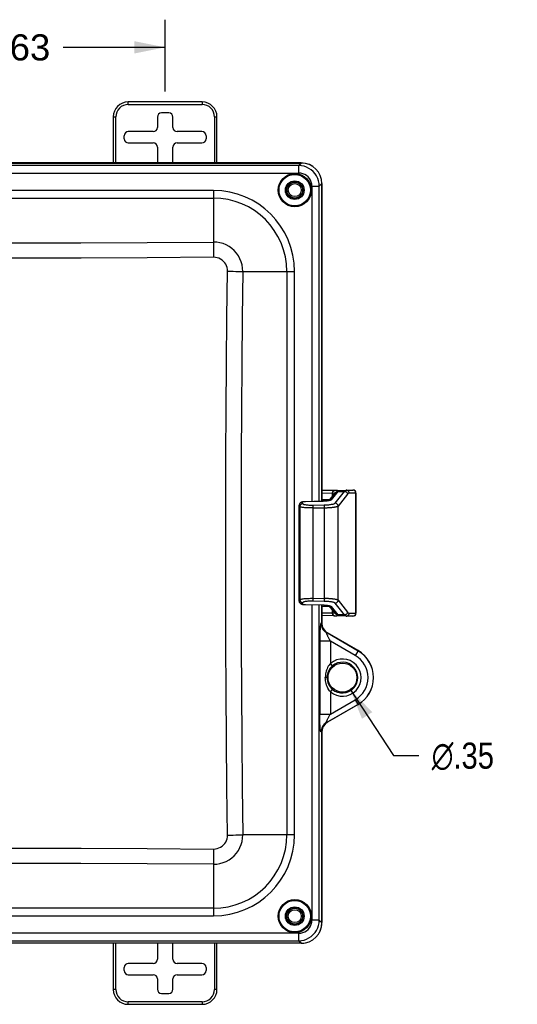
# Model space of a CAD drawing. Header units: inches. Extents: x 0 to 63, y 0 to 40.7.
# Tile 12 of 49: x 20.7 to 26.7, y 16.8 to 28.6. Entities that reach past the tile are written whole.
import ezdxf

# ---------------------------------------------------------------- set-up
doc = ezdxf.new("R2010")
doc.units = ezdxf.units.IN
doc.header["$LTSCALE"] = 3.462963
doc.header["$MEASUREMENT"] = 0
doc.layers.get('0').update_dxf_attribs({"linetype": 'CONTINUOUS'})
for name, color, linetype in [('_106180', 7, 'CONTINUOUS'), ('_77011', 7, 'CONTINUOUS'), ('_87240', 7, 'CONTINUOUS'), ('_96029', 7, 'CONTINUOUS')]:
    doc.layers.add(name, color=color, linetype=linetype)
doc.styles.get("Standard").update_dxf_attribs({"font": 'arial.ttf'})
doc.styles.add('TEXTSTYLE_1', font='gdt', dxfattribs={"width": 0.8})
doc.dimstyles.new('DIMSTYLE_1', dxfattribs={"dimtxt": 0.314815, "dimasz": 0.37037, "dimexe": 0.09, "dimexo": 0.07, "dimgap": 0.0425, "dimtad": 0, "dimtih": 1, "dimtoh": 1, "dimzin": 4, "dimdsep": 46, "dimtxsty": 'Standard', "dimblk": '_FILLED', "dimblk1": '_FILLED', "dimblk2": '_FILLED', "dimcen": 0.09, "dimadec": 3, "dimazin": 1, "dimtfac": 1, "dimtdec": 3, "dimtofl": 0, "dimtmove": 0, "dimatfit": 3, "dimldrblk": '_FILLED', "dimfxl": 0, "dimtolj": 1, "dimtzin": 4, "dimarcsym": 0})
doc.dimstyles.new('DIMSTYLE_2', dxfattribs={"dimtxt": 0.314815, "dimasz": 0.37037, "dimexe": 0.09, "dimexo": 0.07, "dimgap": 0.09, "dimtad": 0, "dimtih": 1, "dimtoh": 1, "dimzin": 4, "dimdsep": 46, "dimtxsty": 'Standard', "dimblk": '_FILLED', "dimblk1": '_FILLED', "dimblk2": '_FILLED', "dimcen": 0.09, "dimadec": 3, "dimazin": 1, "dimtfac": 1, "dimtdec": 3, "dimtofl": 0, "dimtmove": 0, "dimatfit": 1, "dimldrblk": '_FILLED', "dimfxl": 0, "dimtolj": 1, "dimtzin": 4, "dimarcsym": 0})

# ---------------------------------------------------------------- blocks, each defined once
blk = doc.blocks.new('_FILLED')
at = {"color": 0, "linetype": 'ByBlock'}
blk.add_solid([(0, 0), (-1, 0.2), (-1, -0.2)], dxfattribs=at)
blk = doc.blocks.new('*D1')
at = {"color": 2, "linetype": 'Continuous'}
for p, q in [((18.865, 27.756), (18.865, 28.62)), ((22.49, 27.756), (22.49, 28.62)), ((18.865, 28.287), (20.092, 28.287)), ((22.49, 28.287), (21.262, 28.287))]:
    blk.add_line(p, q, dxfattribs=at)
at = {"color": 2, "linetype": 'Continuous', "xscale": 0.3703703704, "yscale": 0.3703703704, "zscale": 0.3703703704, "rotation": 180}
blk.add_blockref('_FILLED', (18.865, 28.287), dxfattribs=at)
at = {"color": 2, "linetype": 'Continuous', "xscale": 0.3703703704, "yscale": 0.3703703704, "zscale": 0.3703703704}
blk.add_blockref('_FILLED', (22.49, 28.287), dxfattribs=at)
at = {"color": 2, "linetype": 'Continuous', "insert": (20.677, 28.444), "char_height": 0.3148, "width": 0.8555, "attachment_point": 2, "line_spacing_factor": 0.9}
blk.add_mtext('3.63', dxfattribs=at)
blk = doc.blocks.new('*D3')
at = {"color": 2, "linetype": 'Continuous'}
for p, q in [((24.722, 20.545), (25.24, 19.751)), ((25.24, 19.751), (25.546, 19.751))]:
    blk.add_line(p, q, dxfattribs=at)
at = {"color": 2, "linetype": 'Continuous', "xscale": 0.3703703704, "yscale": 0.3703703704, "zscale": 0.3703703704, "rotation": 123.1264283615}
blk.add_blockref('_FILLED', (24.722, 20.545), dxfattribs=at)
at = {"color": 2, "linetype": 'Continuous', "insert": (25.703, 19.908), "char_height": 0.31481, "width": 1.03066, "attachment_point": 1, "line_spacing_factor": 0.9, "style": 'TEXTSTYLE_1'}
blk.add_mtext('{\\fgdt;n}\\fArial;.35', dxfattribs=at)

msp = doc.modelspace()

# ---------------------------------------------------------------- linework, layer by layer
at = {"color": 7, "linetype": 'Continuous'}
for p, q in [((17.2238, 26.8931), (24.1302, 26.8931)), ((24.3793, 26.6441), (24.3793, 22.8155)), ((24.3793, 21.5667), (24.3793, 21.342)), ((24.4446, 21.2292), (24.8145, 21.0156)), ((24.8145, 20.3662), (24.4446, 20.1526)), ((24.3793, 20.0397), (24.3793, 17.7377)), ((24.1302, 17.4886), (17.2238, 17.4886))]:
    msp.add_line(p, q, dxfattribs=at)
at = {"color": 9, "linetype": 'Continuous'}
for p, q in [((24.0989, 26.8618), (17.2551, 26.8618)), ((24.0989, 26.8618), (24.1302, 26.8931)), ((24.0989, 26.8618), (24.0989, 26.7722)), ((17.2551, 26.7722), (24.0989, 26.7722)), ((24.2583, 26.6128), (24.2583, 22.813)), ((24.2583, 26.6128), (24.348, 26.6128)), ((24.3793, 26.6441), (24.348, 26.6128)), ((24.348, 22.8149), (24.348, 26.6128)), ((23.0715, 26.5622), (18.2825, 26.5622)), ((18.2825, 26.4703), (23.0715, 26.4703)), ((23.0715, 26.5622), (23.0715, 25.9405)), ((23.426, 25.5854), (24.0484, 25.5854)), ((23.9564, 25.5854), (23.9564, 18.7964)), ((24.0484, 18.7964), (24.0484, 25.5854)), ((24.2583, 21.5692), (24.2583, 17.769)), ((24.348, 17.769), (24.348, 21.5673)), ((24.369, 21.3456), (24.3793, 21.342)), ((24.4818, 21.1301), (24.3523, 21.1301)), ((24.3523, 21.1301), (24.3523, 20.2516)), ((24.4446, 21.2292), (24.4335, 21.233)), ((24.8134, 21.0137), (24.4335, 21.233)), ((24.7809, 20.9574), (24.4818, 21.1301)), ((24.4818, 21.1301), (24.4818, 20.8621)), ((24.8145, 21.0156), (24.7809, 20.9574)), ((24.507, 20.8324), (24.4818, 20.8621)), ((24.4404, 20.6909), (24.42, 20.6909)), ((24.4818, 20.5197), (24.507, 20.5494)), ((24.4818, 20.5197), (24.4818, 20.2516)), ((24.4818, 20.2516), (24.7809, 20.4243)), ((24.7809, 20.4243), (24.8145, 20.3662)), ((24.4335, 20.1488), (24.8134, 20.3681)), ((24.3523, 20.2516), (24.4818, 20.2516)), ((24.4335, 20.1488), (24.4446, 20.1526)), ((24.3793, 20.0397), (24.369, 20.0362)), ((24.0484, 18.7964), (23.426, 18.7964)), ((23.0715, 18.4412), (23.0715, 17.8195)), ((23.0715, 17.9114), (18.2825, 17.9114)), ((18.2825, 17.8195), (23.0715, 17.8195)), ((24.348, 17.769), (24.2583, 17.769)), ((24.348, 17.769), (24.3793, 17.7377)), ((24.0989, 17.6096), (17.2551, 17.6096)), ((24.0989, 17.6096), (24.0989, 17.5199)), ((17.2551, 17.5199), (24.0989, 17.5199)), ((24.1302, 17.4886), (24.0989, 17.5199))]:
    msp.add_line(p, q, dxfattribs=at)
for points in [[(24.348, 26.6128), (24.3457, 26.6454), (24.3393, 26.6774), (24.3287, 26.7082), (24.3143, 26.7374), (24.2962, 26.7643), (24.2748, 26.7887), (24.2504, 26.8101), (24.2234, 26.8282), (24.1943, 26.8426), (24.1635, 26.8531), (24.1315, 26.8596), (24.0989, 26.8618)], [(24.2583, 26.6128), (24.2562, 26.6382), (24.2504, 26.6623), (24.2408, 26.6854), (24.2278, 26.7066), (24.2116, 26.7255), (24.1927, 26.7417), (24.1715, 26.7547), (24.1484, 26.7643), (24.1243, 26.7701), (24.0989, 26.7722)], [(18.2825, 25.9405), (19.0807, 25.9345), (19.8788, 25.9309), (20.677, 25.9296), (21.4752, 25.9309), (22.2734, 25.9345), (23.0715, 25.9405)], [(23.426, 25.5854), (23.424, 25.6252), (23.4175, 25.6645), (23.4067, 25.7029), (23.3915, 25.7397), (23.3724, 25.7747), (23.3494, 25.8072), (23.3229, 25.8369), (23.2932, 25.8635), (23.2607, 25.8865), (23.2258, 25.9058), (23.189, 25.921), (23.1506, 25.9319), (23.1113, 25.9385), (23.0715, 25.9405)], [(23.0739, 25.7567), (22.275, 25.7506), (21.476, 25.747), (20.677, 25.7458), (19.878, 25.747), (19.0791, 25.7506), (18.2801, 25.7567)], [(23.2412, 25.5887), (23.24, 25.611), (23.2359, 25.6324), (23.229, 25.6533), (23.2194, 25.6731), (23.2073, 25.6914), (23.1929, 25.7079), (23.1764, 25.7224), (23.1582, 25.7346), (23.1384, 25.7443), (23.1176, 25.7513), (23.0961, 25.7554), (23.0739, 25.7567)], [(23.2194, 22.2501), (23.2201, 22.8065), (23.222, 23.363), (23.225, 23.9195), (23.2292, 24.4759), (23.2346, 25.0323), (23.2412, 25.5887)], [(23.426, 25.5854), (23.4195, 25.0295), (23.4141, 24.4736), (23.4099, 23.9178), (23.4068, 23.3618), (23.4049, 22.8059), (23.4042, 22.25)], [(23.2412, 18.793), (23.2344, 19.3691), (23.2289, 19.9453), (23.2246, 20.5214), (23.2216, 21.0976), (23.2199, 21.6738), (23.2194, 22.2501)], [(23.4042, 22.25), (23.4047, 21.6744), (23.4065, 21.0987), (23.4095, 20.5231), (23.4138, 19.9475), (23.4193, 19.3719), (23.426, 18.7964)], [(24.369, 21.3456), (24.3679, 21.3455), (24.3669, 21.3445), (24.3658, 21.3426), (24.3647, 21.3397), (24.3636, 21.3358), (24.3626, 21.331), (24.3615, 21.3251), (24.3605, 21.3183), (24.3596, 21.3105), (24.3586, 21.3018), (24.3577, 21.2921), (24.3569, 21.2814), (24.3561, 21.2698), (24.3553, 21.2572), (24.3546, 21.2436), (24.354, 21.2292), (24.3535, 21.214), (24.3531, 21.1981), (24.3527, 21.1816), (24.3525, 21.1647), (24.3523, 21.1475), (24.3523, 21.1301)], [(24.369, 21.3456), (24.3701, 21.3286), (24.3733, 21.3119), (24.3788, 21.2958), (24.3862, 21.2806), (24.3956, 21.2664), (24.4067, 21.2536), (24.4195, 21.2424), (24.4335, 21.233)], [(24.4335, 21.233), (24.4328, 21.2333), (24.4322, 21.2332), (24.4318, 21.2329), (24.4316, 21.2321), (24.4316, 21.2311), (24.4319, 21.2296), (24.4323, 21.2277), (24.4331, 21.2254), (24.434, 21.2226), (24.4353, 21.2194), (24.4368, 21.2158), (24.4386, 21.2117), (24.4406, 21.2072), (24.4429, 21.2023), (24.4455, 21.197), (24.4484, 21.1913), (24.4515, 21.1852), (24.4549, 21.1786), (24.4586, 21.1716), (24.4626, 21.1642), (24.4669, 21.1564), (24.4715, 21.1481), (24.4765, 21.1393), (24.4818, 21.1301)], [(24.4818, 20.8621), (24.4743, 20.8538), (24.4661, 20.8425), (24.4564, 20.8273), (24.4473, 20.811), (24.4406, 20.7964), (24.4352, 20.782), (24.4304, 20.7669), (24.4266, 20.7516), (24.4236, 20.7364), (24.4216, 20.7211), (24.4204, 20.706), (24.42, 20.6909)], [(24.507, 20.8324), (24.4921, 20.8184), (24.479, 20.8031), (24.4677, 20.7867), (24.4582, 20.7693), (24.4505, 20.7507), (24.4449, 20.7312), (24.4415, 20.7112), (24.4404, 20.6909)], [(24.4818, 20.5197), (24.4718, 20.5311), (24.4618, 20.5454), (24.4513, 20.5634), (24.4418, 20.5826), (24.4349, 20.6005), (24.4295, 20.6182), (24.4253, 20.636), (24.4224, 20.6539), (24.4206, 20.6722), (24.42, 20.6909)], [(24.4404, 20.6909), (24.4415, 20.6706), (24.4449, 20.6506), (24.4505, 20.6311), (24.4582, 20.6125), (24.4677, 20.5951), (24.479, 20.5787), (24.4921, 20.5634), (24.507, 20.5494)], [(24.369, 20.0362), (24.3679, 20.0362), (24.3669, 20.0372), (24.3658, 20.0392), (24.3647, 20.042), (24.3636, 20.0459), (24.3626, 20.0507), (24.3615, 20.0566), (24.3605, 20.0634), (24.3596, 20.0712), (24.3586, 20.0799), (24.3577, 20.0896), (24.3569, 20.1003), (24.3561, 20.112), (24.3553, 20.1246), (24.3546, 20.1381), (24.354, 20.1525), (24.3535, 20.1677), (24.3531, 20.1836), (24.3527, 20.2001), (24.3525, 20.217), (24.3523, 20.2342), (24.3523, 20.2516)], [(24.4335, 20.1488), (24.4328, 20.1485), (24.4323, 20.1485), (24.4319, 20.1489), (24.4317, 20.1495), (24.4316, 20.1506), (24.4318, 20.152), (24.4323, 20.1539), (24.433, 20.1562), (24.434, 20.1589), (24.4352, 20.1621), (24.4367, 20.1658), (24.4385, 20.1698), (24.4405, 20.1743), (24.4428, 20.1792), (24.4454, 20.1846), (24.4483, 20.1903), (24.4514, 20.1964), (24.4549, 20.203), (24.4586, 20.21), (24.4626, 20.2174), (24.4669, 20.2253), (24.4715, 20.2336), (24.4765, 20.2424), (24.4818, 20.2516)], [(24.4335, 20.1488), (24.4195, 20.1393), (24.4067, 20.1281), (24.3956, 20.1153), (24.3862, 20.1012), (24.3788, 20.0859), (24.3733, 20.0698), (24.3701, 20.0532), (24.369, 20.0362)], [(23.0715, 18.4412), (23.1113, 18.4433), (23.1506, 18.4498), (23.189, 18.4608), (23.2258, 18.476), (23.2607, 18.4952), (23.2932, 18.5183), (23.3229, 18.5448), (23.3494, 18.5746), (23.3724, 18.6071), (23.3916, 18.642), (23.4067, 18.6789), (23.4176, 18.7172), (23.424, 18.7566), (23.426, 18.7964)], [(23.0739, 18.625), (23.0961, 18.6264), (23.1176, 18.6305), (23.1384, 18.6375), (23.1581, 18.6471), (23.1764, 18.6593), (23.1929, 18.6738), (23.2073, 18.6904), (23.2194, 18.7087), (23.229, 18.7284), (23.2359, 18.7493), (23.24, 18.7708), (23.2412, 18.793)], [(18.2801, 18.625), (19.0791, 18.6311), (19.878, 18.6347), (20.677, 18.6359), (21.476, 18.6347), (22.275, 18.6311), (23.0739, 18.625)], [(23.0715, 18.4412), (22.2734, 18.4472), (21.4752, 18.4509), (20.677, 18.4521), (19.8788, 18.4509), (19.0807, 18.4472), (18.2825, 18.4412)], [(24.0989, 17.6096), (24.1243, 17.6117), (24.1485, 17.6174), (24.1715, 17.627), (24.1928, 17.64), (24.2117, 17.6562), (24.2279, 17.6751), (24.2409, 17.6964), (24.2504, 17.7195), (24.2562, 17.7436), (24.2583, 17.769)], [(24.0989, 17.5199), (24.1315, 17.5222), (24.1635, 17.5286), (24.1943, 17.5391), (24.2234, 17.5535), (24.2504, 17.5716), (24.2748, 17.593), (24.2962, 17.6174), (24.3143, 17.6444), (24.3287, 17.6735), (24.3393, 17.7043), (24.3457, 17.7363), (24.348, 17.769)]]:
    msp.add_lwpolyline(points, dxfattribs=at)
at = {"color": 7, "linetype": 'Continuous'}
for points in [[(23.0715, 25.9405), (23.0719, 25.9151), (23.0724, 25.8869), (23.0728, 25.8566), (23.0732, 25.8244), (23.0736, 25.791), (23.0739, 25.7567)], [(23.2412, 25.5887), (23.2752, 25.5883), (23.3086, 25.5878), (23.3409, 25.5872), (23.3715, 25.5866), (23.4001, 25.586), (23.426, 25.5854)], [(23.2412, 18.793), (23.2752, 18.7935), (23.3086, 18.794), (23.3409, 18.7945), (23.3715, 18.7951), (23.4001, 18.7957), (23.426, 18.7964)], [(23.0739, 18.625), (23.0736, 18.5912), (23.0732, 18.558), (23.0728, 18.5259), (23.0724, 18.4954), (23.072, 18.467), (23.0715, 18.4412)]]:
    msp.add_lwpolyline(points, dxfattribs=at)
at = {"color": 9, "linetype": 'Continuous'}
for centre, radius in [((24.052, 26.5659), 0.2), ((24.052, 26.5659), 0.19), ((24.052, 17.8159), 0.2), ((24.052, 17.8159), 0.19)]:
    msp.add_circle(centre, radius, dxfattribs=at)
at = {"color": 7, "linetype": 'Continuous'}
for centre, radius in [((24.052, 26.5659), 0.195), ((24.052, 26.5659), 0.1125), ((24.052, 26.5659), 0.0975), ((24.627, 20.6909), 0.1744), ((24.052, 17.8159), 0.195), ((24.052, 17.8159), 0.1125), ((24.052, 17.8159), 0.0975)]:
    msp.add_circle(centre, radius, dxfattribs=at)
at = {"color": 9, "linetype": 'Continuous'}
for centre, radius, start, end in [((23.0715, 25.5854), 0.9769, 0, 90), ((23.0715, 25.5854), 0.8849, 0, 90), ((24.627, 20.6909), 0.3728, 300, 60), ((24.627, 20.6909), 0.2245, 229.68634, 130.31395), ((24.627, 20.6909), 0.3078, 300, 60), ((24.627, 20.6909), 0.1856, 229.68709, 130.31251), ((23.0715, 18.7964), 0.9769, 270, 360), ((23.0715, 18.7964), 0.8849, 270, 360)]:
    msp.add_arc(centre, radius, start, end, dxfattribs=at)
at = {"color": 7, "linetype": 'Continuous'}
msp.add_arc((24.627, 20.6909), 0.375, 300, 60, dxfattribs=at)
for centre, major_axis, ratio, start_param, end_param in [((24.1283, 26.6422), (0.1781, 0.1781), 0.9924325, -0.7816001, 0.7816001), ((24.5098, 21.3417), (-0.1233, 0.0428), 0.9957395, 0.3326559, 1.3803815), ((24.5098, 20.0401), (0.1233, 0.0428), 0.9957395, 1.7612111, 2.8089368), ((24.1283, 17.7396), (0.1781, -0.1781), 0.9924325, -0.7816001, 0.7816001)]:
    msp.add_ellipse(centre, major_axis=major_axis, ratio=ratio, start_param=start_param, end_param=end_param, dxfattribs=at)
at = {"layer": '_106180', "color": 7, "linetype": 'Continuous'}
for p, q in [((24.536, 22.9471), (24.3795, 22.9443)), ((24.4685, 22.8257), (24.5436, 22.9204)), ((24.536, 22.9471), (24.6724, 22.9495)), ((24.6724, 22.9495), (24.753, 22.9507)), ((24.7887, 22.9157), (24.7887, 22.9157)), ((24.7887, 22.7615), (24.7887, 22.9157)), ((24.1805, 22.8114), (24.1765, 22.8113)), ((24.3774, 22.8155), (24.1805, 22.8114)), ((24.38, 22.8155), (24.3774, 22.8155)), ((24.1067, 22.7749), (24.1063, 22.7691)), ((24.1063, 21.6131), (24.1063, 22.7691)), ((24.7887, 21.4665), (24.7887, 22.7615)), ((24.1063, 21.6131), (24.1067, 21.6073)), ((24.7887, 21.6004), (24.7887, 21.6002)), ((24.1768, 21.5709), (24.1805, 21.5708)), ((24.1805, 21.5708), (24.3774, 21.5667)), ((24.3774, 21.5667), (24.3814, 21.5666)), ((24.5436, 21.4617), (24.4685, 21.5565)), ((24.5324, 21.4352), (24.3795, 21.4379)), ((24.6724, 21.4327), (24.5324, 21.4352)), ((24.6553, 21.4421), (24.6519, 21.4461)), ((24.7528, 21.4315), (24.6724, 21.4327)), ((24.7887, 21.4665), (24.7887, 21.4665))]:
    msp.add_line(p, q, dxfattribs=at)
at = {"layer": '_106180', "color": 9, "linetype": 'Continuous'}
for p, q in [((24.5064, 22.9121), (24.3795, 22.9098)), ((24.5703, 22.9333), (24.4914, 22.8336)), ((24.5035, 22.912), (24.5035, 22.8698)), ((24.5391, 22.7936), (24.6519, 22.936)), ((24.543, 22.9197), (24.5432, 22.92)), ((24.5713, 22.9347), (24.6519, 22.936)), ((24.6519, 22.936), (24.6525, 22.936)), ((24.6525, 22.936), (24.6579, 22.9355)), ((24.7861, 22.9157), (24.7078, 22.9145)), ((24.7562, 22.9503), (24.7508, 22.9507)), ((24.7861, 22.9157), (24.7887, 22.9157)), ((24.7861, 22.9157), (24.7861, 21.4665)), ((24.1407, 22.8032), (24.1477, 22.7872)), ((24.1805, 22.811), (24.175, 22.8108)), ((24.3774, 22.815), (24.1805, 22.811)), ((24.1805, 22.811), (24.1805, 22.8114)), ((24.3774, 22.8155), (24.3774, 22.815)), ((24.3837, 22.8152), (24.3774, 22.815)), ((24.3795, 22.8374), (24.4764, 22.8356)), ((24.4663, 22.8237), (24.4621, 22.8228)), ((24.4702, 22.8246), (24.4663, 22.8237)), ((24.5397, 22.7936), (24.5391, 22.7936)), ((24.6873, 22.9015), (24.5745, 22.7591)), ((24.1069, 22.774), (24.1065, 22.7687)), ((24.1065, 21.6135), (24.1065, 22.7687)), ((24.1134, 22.7527), (24.1065, 22.7687)), ((24.1134, 22.7527), (24.1134, 21.6295)), ((24.2751, 22.7453), (24.275, 22.7541)), ((24.2753, 22.7357), (24.2751, 22.7453)), ((24.2752, 22.7702), (24.408, 22.7725)), ((24.2753, 21.6465), (24.2753, 22.7357)), ((24.4079, 22.757), (24.408, 22.748)), ((24.408, 22.748), (24.4081, 22.738)), ((24.4081, 22.738), (24.4081, 21.6442)), ((24.5745, 21.6231), (24.5745, 22.7591)), ((24.1065, 21.6135), (24.1134, 21.6295)), ((24.107, 21.608), (24.1065, 21.6135)), ((24.275, 21.6275), (24.2751, 21.6365)), ((24.275, 21.6202), (24.275, 21.6275)), ((24.2751, 21.6365), (24.2753, 21.6465)), ((24.408, 21.6097), (24.2752, 21.612)), ((24.2753, 21.6465), (24.4167, 21.644)), ((24.408, 21.6345), (24.4079, 21.6258)), ((24.4079, 21.6258), (24.4079, 21.6183)), ((24.4081, 21.6442), (24.408, 21.6345)), ((24.5745, 21.6231), (24.6873, 21.4807)), ((24.1477, 21.595), (24.1407, 21.579)), ((24.1751, 21.5714), (24.1805, 21.5712)), ((24.1805, 21.5712), (24.3774, 21.5672)), ((24.1805, 21.5708), (24.1805, 21.5712)), ((24.3774, 21.5672), (24.3837, 21.567)), ((24.3774, 21.5672), (24.3774, 21.5667)), ((24.4764, 21.5466), (24.3795, 21.5448)), ((24.4662, 21.5585), (24.4702, 21.5576)), ((24.4711, 21.5552), (24.467, 21.5587)), ((24.4914, 21.5486), (24.5703, 21.4489)), ((24.5035, 21.5123), (24.5035, 21.4702)), ((24.5391, 21.5886), (24.5397, 21.5886)), ((24.6519, 21.4461), (24.5391, 21.5886)), ((24.3795, 21.4724), (24.5064, 21.4701)), ((24.5438, 21.4614), (24.5432, 21.4622)), ((24.6519, 21.4461), (24.5713, 21.4475)), ((24.6525, 21.4462), (24.6519, 21.4461)), ((24.6581, 21.4467), (24.6525, 21.4462)), ((24.7078, 21.4677), (24.7861, 21.4665)), ((24.7887, 21.4665), (24.7861, 21.4665))]:
    msp.add_line(p, q, dxfattribs=at)
for points in [[(24.5324, 22.947), (24.5278, 22.9465), (24.5234, 22.9452), (24.5193, 22.9432), (24.5156, 22.9404), (24.5122, 22.937), (24.5092, 22.9329), (24.5068, 22.9282), (24.505, 22.9231), (24.5038, 22.9177), (24.5035, 22.912)], [(24.5064, 22.9121), (24.5068, 22.9176), (24.5078, 22.9228), (24.5095, 22.9277), (24.5117, 22.9322), (24.5146, 22.9363), (24.5181, 22.9399), (24.522, 22.9429), (24.5263, 22.9451)], [(24.5344, 22.9089), (24.5306, 22.9104), (24.5243, 22.9115), (24.5163, 22.9121), (24.5064, 22.9121)], [(24.5263, 22.9451), (24.531, 22.9466), (24.5358, 22.9471)], [(24.5713, 22.9347), (24.5725, 22.9379), (24.572, 22.9406), (24.5699, 22.9429), (24.5662, 22.9446), (24.5609, 22.9459), (24.554, 22.9467), (24.5457, 22.9471), (24.536, 22.9471)], [(24.5432, 22.92), (24.5465, 22.9241), (24.5505, 22.9277), (24.5551, 22.9306), (24.5602, 22.9328), (24.5656, 22.9342), (24.5713, 22.9347)], [(24.5436, 22.9204), (24.5456, 22.9228), (24.5496, 22.9264), (24.5542, 22.9293), (24.5592, 22.9315), (24.5647, 22.9328), (24.5703, 22.9333)], [(24.5713, 22.9347), (24.5711, 22.9344), (24.571, 22.9342), (24.5708, 22.934), (24.5707, 22.9337), (24.5705, 22.9335), (24.5703, 22.9333)], [(24.6579, 22.9355), (24.6631, 22.9342), (24.6679, 22.9322), (24.6724, 22.9295), (24.6765, 22.9261), (24.6801, 22.922), (24.683, 22.9175), (24.6853, 22.9124), (24.6867, 22.9071), (24.6873, 22.9015)], [(24.7078, 22.9145), (24.7073, 22.9201), (24.706, 22.9254), (24.704, 22.9303), (24.7012, 22.9349), (24.6978, 22.9391), (24.6936, 22.9427), (24.6889, 22.9456), (24.6837, 22.9478), (24.6782, 22.9491), (24.6724, 22.9495)], [(24.7078, 22.9145), (24.7043, 22.9141), (24.7009, 22.913), (24.6975, 22.9112), (24.6941, 22.9086), (24.6907, 22.9054), (24.6873, 22.9015)], [(24.7861, 22.9157), (24.7856, 22.9212), (24.7843, 22.9266), (24.7822, 22.9317), (24.7793, 22.9365), (24.7757, 22.9406), (24.7715, 22.9442), (24.7667, 22.9471), (24.7616, 22.9491), (24.7562, 22.9503)], [(24.1407, 22.8032), (24.1353, 22.8026), (24.1301, 22.8012), (24.1252, 22.7991), (24.1206, 22.7962), (24.1166, 22.7927), (24.1131, 22.7886), (24.1103, 22.7841), (24.1082, 22.7791), (24.1069, 22.774)], [(24.1477, 22.7872), (24.1423, 22.7867), (24.1371, 22.7853), (24.1324, 22.7832), (24.1279, 22.7805), (24.1239, 22.7771), (24.1204, 22.7731), (24.1175, 22.7685), (24.1153, 22.7635), (24.114, 22.7582), (24.1134, 22.7527)], [(24.175, 22.8108), (24.1698, 22.8105), (24.1646, 22.8101), (24.1598, 22.8096), (24.1554, 22.809), (24.1514, 22.8083), (24.1479, 22.8076), (24.1451, 22.8068), (24.1429, 22.8059), (24.1414, 22.805), (24.1407, 22.8041), (24.1407, 22.8032)], [(24.1477, 22.7872), (24.1494, 22.785), (24.1526, 22.7829), (24.1571, 22.7809), (24.1631, 22.779), (24.1703, 22.7772), (24.1787, 22.7756), (24.1882, 22.7742), (24.1986, 22.7729), (24.21, 22.7719), (24.2221, 22.7711), (24.2348, 22.7705), (24.248, 22.7702), (24.2614, 22.7701), (24.2752, 22.7702)], [(24.4621, 22.8228), (24.4577, 22.822), (24.453, 22.8212), (24.4481, 22.8204), (24.443, 22.8197), (24.4376, 22.819), (24.4321, 22.8184), (24.4264, 22.8178), (24.4206, 22.8173), (24.4147, 22.8168), (24.4086, 22.8164), (24.4025, 22.816), (24.3963, 22.8157), (24.39, 22.8154), (24.3837, 22.8152)], [(24.408, 22.7725), (24.4216, 22.7729), (24.4348, 22.7735), (24.4479, 22.7743), (24.4606, 22.7753), (24.4727, 22.7765), (24.4842, 22.7779), (24.4948, 22.7794), (24.5046, 22.7811), (24.5134, 22.783), (24.521, 22.7849), (24.5275, 22.787), (24.5327, 22.7892), (24.5366, 22.7914), (24.5391, 22.7936)], [(24.4914, 22.8336), (24.486, 22.8332), (24.4807, 22.8319), (24.4757, 22.8299), (24.4711, 22.827), (24.4702, 22.8263)], [(24.4914, 22.8336), (24.4904, 22.8326), (24.4891, 22.8316), (24.4874, 22.8305), (24.4854, 22.8295), (24.483, 22.8285), (24.4802, 22.8275), (24.4772, 22.8265), (24.4738, 22.8255), (24.4702, 22.8246)], [(24.5745, 22.7591), (24.5739, 22.7644), (24.5726, 22.7696), (24.5706, 22.7744), (24.5678, 22.7788), (24.5644, 22.7829), (24.5603, 22.7865), (24.5557, 22.7894), (24.5507, 22.7916), (24.5453, 22.7931), (24.5397, 22.7936)], [(24.1063, 22.7691), (24.1063, 22.769), (24.1063, 22.7689), (24.1063, 22.7688), (24.1064, 22.7688), (24.1065, 22.7687)], [(24.2753, 22.7357), (24.2597, 22.7355), (24.2442, 22.7356), (24.2288, 22.7359), (24.2138, 22.7363), (24.1995, 22.737), (24.1859, 22.7378), (24.1733, 22.7388), (24.1617, 22.74), (24.1515, 22.7412), (24.1424, 22.7426), (24.1342, 22.7442), (24.1275, 22.7458), (24.1225, 22.7473), (24.1184, 22.7489), (24.1153, 22.7507), (24.1134, 22.7527)], [(24.275, 22.7541), (24.275, 22.7616), (24.275, 22.7646), (24.275, 22.7671), (24.2751, 22.769), (24.2752, 22.7702)], [(24.2753, 22.7357), (24.4167, 22.7382), (24.4252, 22.7384), (24.4337, 22.7386), (24.4421, 22.7389), (24.4504, 22.7393), (24.4587, 22.7397), (24.4668, 22.7402), (24.4747, 22.7407), (24.4825, 22.7413), (24.4902, 22.7419), (24.4976, 22.7426), (24.5048, 22.7433), (24.5117, 22.7441), (24.5184, 22.7449), (24.5247, 22.7457), (24.5308, 22.7466), (24.5365, 22.7475), (24.542, 22.7485), (24.547, 22.7494), (24.5517, 22.7504), (24.556, 22.7515), (24.5599, 22.7525), (24.5634, 22.7536), (24.5665, 22.7547), (24.5691, 22.7557), (24.5714, 22.7569), (24.5731, 22.758), (24.5745, 22.7591)], [(24.408, 22.7725), (24.4079, 22.7714), (24.4079, 22.7696), (24.4079, 22.7673), (24.4079, 22.7644), (24.4079, 22.757)], [(24.1065, 21.6135), (24.1064, 21.6134), (24.1063, 21.6134), (24.1063, 21.6133), (24.1063, 21.6132), (24.1063, 21.6131)], [(24.1407, 21.579), (24.1353, 21.5796), (24.1301, 21.581), (24.1253, 21.583), (24.1209, 21.5858), (24.1169, 21.5892), (24.1134, 21.5932), (24.1105, 21.5977), (24.1083, 21.6027), (24.107, 21.608)], [(24.1134, 21.6295), (24.1158, 21.6318), (24.12, 21.634), (24.126, 21.636), (24.1334, 21.6379), (24.1422, 21.6396), (24.1524, 21.6411), (24.1643, 21.6425), (24.1779, 21.6438), (24.1932, 21.6449), (24.2096, 21.6457), (24.2261, 21.6463), (24.2426, 21.6466), (24.2591, 21.6467), (24.2753, 21.6465)], [(24.1134, 21.6295), (24.1139, 21.6242), (24.1152, 21.6191), (24.1172, 21.6143), (24.1199, 21.6099), (24.1232, 21.6058), (24.1272, 21.6022), (24.1317, 21.5993), (24.1368, 21.597), (24.1421, 21.5956), (24.1477, 21.595)], [(24.2752, 21.612), (24.2614, 21.6121), (24.248, 21.612), (24.2348, 21.6117), (24.2221, 21.6111), (24.21, 21.6103), (24.1986, 21.6093), (24.1882, 21.608), (24.1787, 21.6066), (24.1703, 21.605), (24.1631, 21.6032), (24.1571, 21.6013), (24.1526, 21.5993), (24.1494, 21.5972), (24.1477, 21.595)], [(24.2752, 21.612), (24.2751, 21.6131), (24.275, 21.6149), (24.275, 21.6173), (24.275, 21.6202)], [(24.4079, 21.6183), (24.4079, 21.6152), (24.4079, 21.6127), (24.4079, 21.6108), (24.408, 21.6097)], [(24.5391, 21.5886), (24.5366, 21.5908), (24.5327, 21.593), (24.5275, 21.5952), (24.5211, 21.5972), (24.5134, 21.5992), (24.5046, 21.6011), (24.4948, 21.6028), (24.4842, 21.6043), (24.4727, 21.6057), (24.4606, 21.6069), (24.4479, 21.6079), (24.4348, 21.6087), (24.4215, 21.6093), (24.408, 21.6097)], [(24.5745, 21.6231), (24.5731, 21.6242), (24.5714, 21.6253), (24.5691, 21.6264), (24.5665, 21.6275), (24.5634, 21.6286), (24.5599, 21.6297), (24.556, 21.6307), (24.5517, 21.6318), (24.547, 21.6328), (24.542, 21.6337), (24.5365, 21.6347), (24.5308, 21.6356), (24.5247, 21.6365), (24.5184, 21.6373), (24.5117, 21.6381), (24.5048, 21.6389), (24.4976, 21.6396), (24.4902, 21.6403), (24.4825, 21.6409), (24.4747, 21.6415), (24.4668, 21.642), (24.4586, 21.6425), (24.4504, 21.6429), (24.4421, 21.6433), (24.4337, 21.6436), (24.4252, 21.6438), (24.4167, 21.644)], [(24.5397, 21.5886), (24.5451, 21.5891), (24.5503, 21.5904), (24.5551, 21.5925), (24.5596, 21.5952), (24.5637, 21.5986), (24.5673, 21.6026), (24.5702, 21.6072), (24.5725, 21.6122), (24.5739, 21.6176), (24.5745, 21.6231)], [(24.1407, 21.579), (24.1407, 21.5781), (24.1414, 21.5772), (24.1429, 21.5763), (24.1451, 21.5754), (24.1479, 21.5746), (24.1514, 21.5739), (24.1554, 21.5732), (24.1598, 21.5726), (24.1646, 21.5721), (24.1698, 21.5717), (24.1751, 21.5714)], [(24.3837, 21.567), (24.3899, 21.5668), (24.3962, 21.5665), (24.4024, 21.5662), (24.4086, 21.5658), (24.4146, 21.5654), (24.4206, 21.5649), (24.4264, 21.5644), (24.4321, 21.5638), (24.4376, 21.5632), (24.4429, 21.5625), (24.448, 21.5618), (24.4529, 21.561), (24.4576, 21.5602), (24.4621, 21.5594), (24.4662, 21.5585)], [(24.4702, 21.5576), (24.4738, 21.5567), (24.4772, 21.5557), (24.4802, 21.5547), (24.4829, 21.5537), (24.4853, 21.5527), (24.4874, 21.5517), (24.4891, 21.5506), (24.4904, 21.5496), (24.4914, 21.5486)], [(24.4914, 21.5486), (24.486, 21.549), (24.4807, 21.5503), (24.4757, 21.5523), (24.4711, 21.5552)], [(24.6873, 21.4807), (24.6868, 21.4753), (24.6854, 21.4702), (24.6834, 21.4654), (24.6806, 21.4609), (24.6772, 21.4568), (24.6731, 21.4533), (24.6685, 21.4503), (24.6635, 21.4481), (24.6581, 21.4467)], [(24.6873, 21.4807), (24.6907, 21.4768), (24.6941, 21.4735), (24.6975, 21.471), (24.7009, 21.4692), (24.7043, 21.4681), (24.7078, 21.4677)], [(24.5035, 21.4702), (24.5038, 21.4647), (24.5048, 21.4595), (24.5065, 21.4546), (24.5087, 21.4501), (24.5116, 21.446), (24.5149, 21.4423), (24.5188, 21.4394), (24.5231, 21.4371), (24.5276, 21.4357), (24.5324, 21.4352)], [(24.5064, 21.4701), (24.5163, 21.4701), (24.5243, 21.4707), (24.5306, 21.4718), (24.5344, 21.4733)], [(24.5064, 21.4701), (24.5068, 21.4646), (24.5078, 21.4594), (24.5095, 21.4545), (24.5118, 21.45), (24.5146, 21.4459), (24.5181, 21.4423), (24.522, 21.4393), (24.5263, 21.4371)], [(24.5263, 21.4371), (24.531, 21.4356), (24.5358, 21.4351)], [(24.536, 21.4351), (24.5457, 21.4351), (24.5541, 21.4355), (24.5609, 21.4363), (24.5662, 21.4376), (24.5699, 21.4393), (24.572, 21.4416), (24.5725, 21.4443), (24.5713, 21.4475)], [(24.5703, 21.4489), (24.5649, 21.4494), (24.5596, 21.4506), (24.5548, 21.4526), (24.5504, 21.4553), (24.5463, 21.4587), (24.5436, 21.4617)], [(24.5713, 21.4475), (24.5659, 21.448), (24.5606, 21.4493), (24.5558, 21.4513), (24.5513, 21.4539), (24.5473, 21.4573), (24.5438, 21.4614)], [(24.5703, 21.4489), (24.5705, 21.4487), (24.5707, 21.4485), (24.5708, 21.4482), (24.571, 21.448), (24.5711, 21.4478), (24.5713, 21.4475)], [(24.6724, 21.4327), (24.678, 21.4331), (24.6833, 21.4343), (24.6882, 21.4362), (24.6928, 21.4389), (24.697, 21.4424), (24.7006, 21.4465), (24.7036, 21.4512), (24.7059, 21.4564), (24.7073, 21.4619), (24.7078, 21.4677)], [(24.7861, 21.4665), (24.7856, 21.461), (24.7843, 21.4556), (24.7822, 21.4504), (24.7793, 21.4457), (24.7757, 21.4416), (24.7715, 21.438), (24.7667, 21.4351), (24.7616, 21.4331), (24.7563, 21.4319), (24.7508, 21.4315)]]:
    msp.add_lwpolyline(points, dxfattribs=at)
at = {"layer": '_106180', "color": 7, "linetype": 'Continuous'}
for points in [[(24.6519, 22.936), (24.6553, 22.9401), (24.6587, 22.9434), (24.6621, 22.946), (24.6656, 22.9479), (24.669, 22.9491), (24.6724, 22.9495)], [(24.1336, 22.805), (24.1297, 22.8035), (24.1258, 22.8015), (24.1218, 22.799), (24.1177, 22.7956), (24.1139, 22.7913), (24.1106, 22.7863), (24.1082, 22.7807), (24.1067, 22.7749)], [(24.1464, 22.8083), (24.1418, 22.8074), (24.1375, 22.8063), (24.1336, 22.805)], [(24.1765, 22.8113), (24.1697, 22.811), (24.1632, 22.8105), (24.1572, 22.8099), (24.1515, 22.8092), (24.1464, 22.8083)], [(24.471, 22.8265), (24.4712, 22.8267), (24.4713, 22.8267), (24.4706, 22.8264), (24.4693, 22.8259), (24.4674, 22.8253), (24.4649, 22.8246), (24.4618, 22.8238), (24.4582, 22.823), (24.454, 22.8222), (24.4494, 22.8214), (24.4443, 22.8206), (24.4387, 22.8198), (24.4326, 22.819), (24.4261, 22.8183), (24.4192, 22.8177), (24.412, 22.8171), (24.4044, 22.8166), (24.3965, 22.8161), (24.3884, 22.8158), (24.38, 22.8155)], [(24.1067, 21.6073), (24.1082, 21.6015), (24.1106, 21.5959), (24.1139, 21.5909), (24.1177, 21.5866), (24.1218, 21.5832), (24.1259, 21.5806), (24.1298, 21.5787), (24.1337, 21.5771)], [(24.1337, 21.5771), (24.1376, 21.5759), (24.1419, 21.5748), (24.1465, 21.5738)], [(24.1465, 21.5738), (24.1517, 21.573), (24.1573, 21.5723), (24.1634, 21.5717), (24.17, 21.5712), (24.1768, 21.5709)], [(24.3814, 21.5666), (24.3905, 21.5663), (24.3994, 21.5659), (24.408, 21.5654), (24.4162, 21.5648), (24.4239, 21.5641), (24.4312, 21.5633), (24.438, 21.5625), (24.4442, 21.5616), (24.4498, 21.5607), (24.4549, 21.5598), (24.4593, 21.5589), (24.4631, 21.558), (24.4662, 21.5572), (24.4686, 21.5565), (24.4703, 21.5559), (24.4709, 21.5557)], [(24.6724, 21.4327), (24.669, 21.4331), (24.6656, 21.4343), (24.6621, 21.4362), (24.6587, 21.4388), (24.6553, 21.4421)]]:
    msp.add_lwpolyline(points, dxfattribs=at)
for centre, start, end in [((24.7537, 22.9157), 359.99347, 90.99931), ((24.7537, 21.4665), 269.00154, 0.00109)]:
    msp.add_arc(centre, 0.035, start, end, dxfattribs=at)
at = {"layer": '_77011', "color": 9, "linetype": 'Continuous'}
for p, q in [((22.0445, 27.5986), (22.0445, 27.6286)), ((22.0445, 27.5986), (22.9345, 27.5986)), ((22.9345, 27.6286), (22.9345, 27.5986)), ((21.8645, 27.4486), (21.8945, 27.4486)), ((21.8945, 26.8936), (21.8945, 27.4486)), ((23.0845, 27.4486), (23.0845, 26.8936)), ((23.0845, 27.4486), (23.1145, 27.4486)), ((21.8945, 16.9336), (21.8945, 17.4886)), ((23.0845, 17.4886), (23.0845, 16.9336)), ((21.8945, 16.9336), (21.8645, 16.9336)), ((23.1145, 16.9336), (23.0845, 16.9336)), ((22.9345, 16.7836), (22.0445, 16.7836)), ((22.0445, 16.7536), (22.0445, 16.7836)), ((22.9345, 16.7836), (22.9345, 16.7536))]:
    msp.add_line(p, q, dxfattribs=at)
at = {"layer": '_77011', "color": 7, "linetype": 'Continuous'}
for p, q in [((22.9345, 27.6286), (22.0445, 27.6286)), ((21.8645, 27.4486), (21.8645, 26.8936)), ((22.3961, 27.4471), (22.3961, 27.322)), ((22.533, 27.497), (22.446, 27.497)), ((22.583, 27.322), (22.583, 27.4471)), ((23.1145, 26.8936), (23.1145, 27.4486)), ((21.9961, 27.1851), (21.9961, 27.2221)), ((22.3461, 27.272), (22.046, 27.272)), ((22.933, 27.272), (22.633, 27.272)), ((22.983, 27.2221), (22.983, 27.1851)), ((22.046, 27.1351), (22.3461, 27.1351)), ((22.3961, 27.0851), (22.3961, 26.8936)), ((22.583, 26.8936), (22.583, 27.0851)), ((22.633, 27.1351), (22.933, 27.1351)), ((21.8645, 17.4886), (21.8645, 16.9336)), ((22.3961, 17.4886), (22.3961, 17.297)), ((22.583, 17.297), (22.583, 17.4886)), ((23.1145, 16.9336), (23.1145, 17.4886)), ((22.3461, 17.247), (22.046, 17.247)), ((22.933, 17.247), (22.633, 17.247)), ((21.9961, 17.1601), (21.9961, 17.1971)), ((22.046, 17.1101), (22.3461, 17.1101)), ((22.633, 17.1101), (22.933, 17.1101)), ((22.983, 17.1971), (22.983, 17.1601)), ((22.3961, 17.0601), (22.3961, 16.9351)), ((22.583, 16.9351), (22.583, 17.0601)), ((22.446, 16.8851), (22.533, 16.8851)), ((22.0445, 16.7536), (22.9345, 16.7536))]:
    msp.add_line(p, q, dxfattribs=at)
for centre, start, end in [((22.0445, 27.4486), 90, 180), ((22.9345, 27.4486), 0, 90), ((22.0445, 16.9336), 180, 270), ((22.9345, 16.9336), 270, 360)]:
    msp.add_arc(centre, 0.18, start, end, dxfattribs=at)
at = {"layer": '_77011', "color": 9, "linetype": 'Continuous'}
for centre, start, end in [((22.0445, 27.4486), 90.00003, 180.00007), ((22.9345, 27.4486), 0.00003, 89.99999), ((22.0445, 16.9336), 180.00003, 269.99999), ((22.9345, 16.9336), 270.00003, 0.00007)]:
    msp.add_arc(centre, 0.15, start, end, dxfattribs=at)
at = {"layer": '_77011', "color": 7, "linetype": 'Continuous'}
for centre, major_axis, start_param, end_param in [((22.4461, 27.447), (0.0354, -0.0354), 2.3563468, 3.9268385), ((22.533, 27.447), (-0.0354, -0.0354), 2.3563468, 3.9268385), ((22.346, 27.3221), (0.0354, -0.0354), -0.7852459, 0.7852459), ((22.633, 27.3221), (0.0354, 0.0354), 2.3563468, 3.9268385), ((22.0461, 27.222), (0.0354, -0.0354), 2.3563468, 3.9268385), ((22.0461, 27.1851), (0.0354, 0.0354), 2.3563468, 3.9268385), ((22.933, 27.222), (-0.0354, -0.0354), 2.3563468, 3.9268385), ((22.933, 27.1851), (-0.0354, 0.0354), 2.3563468, 3.9268385), ((22.346, 27.0851), (-0.0354, -0.0354), 2.3563468, 3.9268385), ((22.633, 27.0851), (-0.0354, 0.0354), -0.7852459, 0.7852459), ((22.0461, 17.197), (0.0354, -0.0354), 2.3563468, 3.9268385), ((22.346, 17.2971), (0.0354, -0.0354), -0.7852459, 0.7852459), ((22.633, 17.2971), (0.0354, 0.0354), 2.3563468, 3.9268385), ((22.933, 17.197), (-0.0354, -0.0354), 2.3563468, 3.9268385), ((22.0461, 17.1601), (0.0354, 0.0354), 2.3563468, 3.9268385), ((22.346, 17.0601), (-0.0354, -0.0354), 2.3563468, 3.9268385), ((22.633, 17.0601), (-0.0354, 0.0354), -0.7852459, 0.7852459), ((22.933, 17.1601), (-0.0354, 0.0354), 2.3563468, 3.9268385), ((22.4461, 16.9351), (0.0354, 0.0354), 2.3563468, 3.9268385), ((22.533, 16.9351), (-0.0354, 0.0354), 2.3563468, 3.9268385)]:
    msp.add_ellipse(centre, major_axis=major_axis, ratio=0.9996955, start_param=start_param, end_param=end_param, dxfattribs=at)
at = {"layer": '_87240', "color": 7, "linetype": 'Continuous'}
for p, q in [((24.1305, 26.8936), (17.2236, 26.8936)), ((24.3795, 22.8155), (24.3795, 26.6445)), ((24.3795, 21.3421), (24.3795, 21.5667)), ((24.8145, 21.0159), (24.4448, 21.2293)), ((24.3795, 17.7376), (24.3795, 20.0401))]:
    msp.add_line(p, q, dxfattribs=at)
msp.add_arc((24.627, 20.6911), 0.375, 0, 60, dxfattribs=at)
for centre, major_axis, ratio, start_param, end_param in [((24.1286, 26.6426), (0.1781, 0.1781), 0.9924325, -0.7816001, 0.7816001), ((24.51, 21.3418), (0.1233, -0.0428), 0.9957395, -2.8089368, -1.7612111), ((24.51, 20.0404), (0.1233, 0.0428), 0.9957395, 2.1546949, 2.8089368), ((24.1286, 17.7395), (-0.1781, 0.1781), 0.9924325, 3.4213612, 3.9231927), ((24.1286, 17.7395), (-0.1781, 0.1781), 0.9924325, 2.3599926, 2.6142254)]:
    msp.add_ellipse(centre, major_axis=major_axis, ratio=ratio, start_param=start_param, end_param=end_param, dxfattribs=at)
at = {"layer": '_96029', "color": 7, "linetype": 'Continuous'}
for centre, radius in [((24.052, 26.5661), 0.095), ((24.052, 26.5661), 0.0781), ((24.052, 17.8161), 0.095), ((24.052, 17.8161), 0.0781)]:
    msp.add_circle(centre, radius, dxfattribs=at)

# ---------------------------------------------------------------- dimensions: what is measured, and where the dimension line sits
at = {"color": 2, "linetype": 'Continuous'}
dim = msp.add_linear_dim(base=(18.8645096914, 28.2869486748), p1=(22.4895096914, 27.6863067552), p2=(18.8645096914, 27.6863067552), angle=180, dimstyle='DIMSTYLE_1', dxfattribs=at)
dim.commit()
dim.dimension.update_dxf_attribs({"geometry": '*D1', "text_midpoint": (20.6766014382, 28.2851941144), "dimtype": 160})
dim = msp.add_diameter_dim_2p(p1=(24.7223, 20.5448), p2=(24.5317, 20.8369), text='%%c<>', dimstyle='DIMSTYLE_2', override={"dimpost": '<>'}, dxfattribs=at)
dim.commit()
dim.dimension.update_dxf_attribs({"geometry": '*D3', "text_midpoint": (26.2188, 19.7508), "dimtype": 163})

doc.saveas('drawing.dxf')
